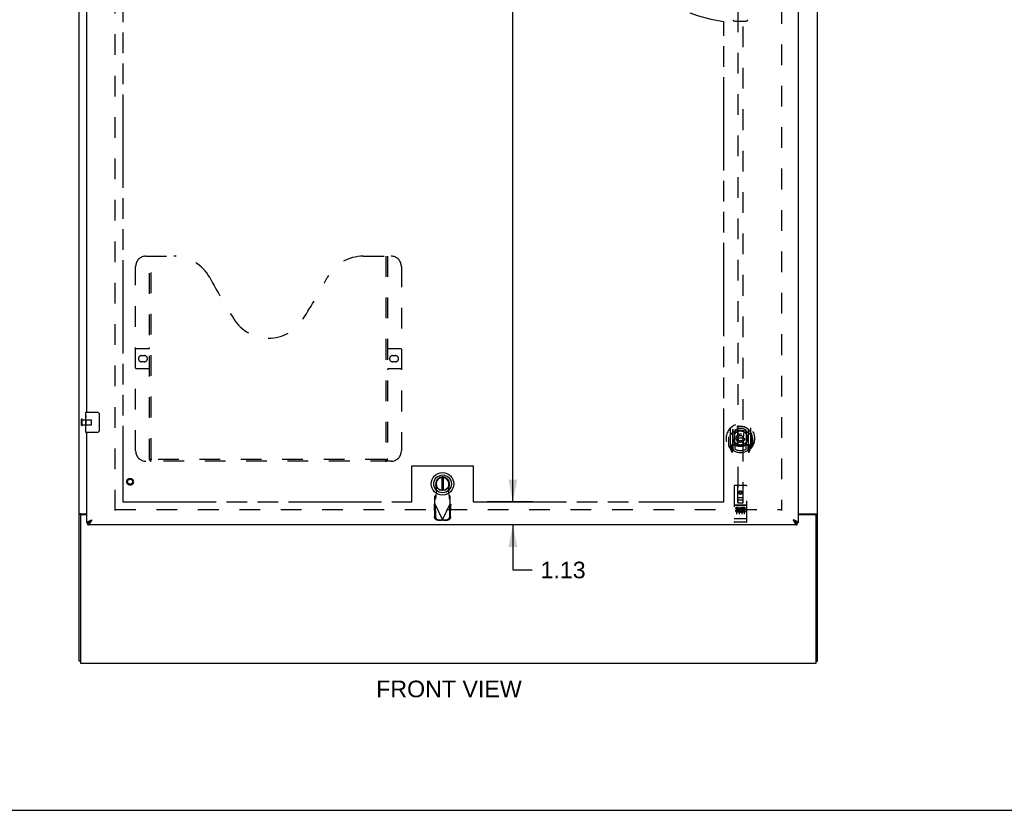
# Model space of a CAD drawing. Header units: inches. Extents: x 0 to 184, y 0 to 119.
# Tile 2 of 11: x 48 to 96, y 0 to 39. Entities that reach past the tile are written whole.
import ezdxf

# ---------------------------------------------------------------- set-up
doc = ezdxf.new("R2010")
doc.units = ezdxf.units.IN
doc.header["$LTSCALE"] = 10.098
doc.header["$MEASUREMENT"] = 0
doc.linetypes.add('HIDDEN', pattern=[0.2, 0.1, -0.1])
doc.linetypes.add('PHANTOM', pattern=[0.8, 0.45, -0.05, 0.1, -0.05, 0.1, -0.05])
doc.layers.get('0').update_dxf_attribs({"linetype": 'CONTINUOUS'})
for name, color, linetype in [('02___PRT_ALL_AXES', 7, 'CONTINUOUS'), ('AVAILABLE_DOOR_SPACE', 7, 'CONTINUOUS'), ('DEFAULT_2', 8, 'HIDDEN'), ('DIMENSIONS', 7, 'CONTINUOUS')]:
    doc.layers.add(name, color=color, linetype=linetype)
doc.styles.get("Standard").update_dxf_attribs({"font": 'arial.ttf'})
doc.dimstyles.new('DIMSTYLE_1', dxfattribs={"dimtxt": 0.81, "dimasz": 1.08, "dimexe": 0.09, "dimexo": 0.07, "dimgap": 0.0375, "dimtad": 0, "dimtih": 1, "dimtoh": 1, "dimzin": 4, "dimdsep": 46, "dimtxsty": 'Standard', "dimblk": '_FILLED', "dimblk1": '_FILLED', "dimblk2": '_FILLED', "dimcen": 0.09, "dimazin": 1, "dimtfac": 1, "dimtdec": 3, "dimtofl": 0, "dimtmove": 0, "dimatfit": 3, "dimldrblk": '_FILLED', "dimfxl": 1, "dimtolj": 1, "dimtzin": 4, "dimarcsym": 0})

# ---------------------------------------------------------------- blocks, each defined once
blk = doc.blocks.new('_FILLED')
at = {"color": 0, "linetype": 'ByBlock'}
blk.add_solid([(0, 0), (-1, 0.2), (-1, -0.2)], dxfattribs=at)
blk = doc.blocks.new('*D11')
at = {"layer": 'DIMENSIONS', "color": 2, "linetype": 'Continuous'}
for p, q in [((51.307, 57.284), (49.147, 57.284)), ((53.057, 57.284), (55.088, 57.284))]:
    blk.add_line(p, q, dxfattribs=at)
at = {"layer": 'DIMENSIONS', "color": 2, "linetype": 'Continuous', "xscale": 1.08, "yscale": 1.08, "zscale": 1.08}
blk.add_blockref('_FILLED', (51.307, 57.284), dxfattribs=at)
at = {"layer": 'DIMENSIONS', "color": 2, "linetype": 'Continuous', "xscale": 1.08, "yscale": 1.08, "zscale": 1.08, "rotation": 180}
blk.add_blockref('_FILLED', (53.057, 57.284), dxfattribs=at)
at = {"layer": 'DIMENSIONS', "color": 2, "linetype": 'Continuous', "insert": (55.493, 57.689), "char_height": 0.81, "width": 2.20115, "attachment_point": 1, "line_spacing_factor": 0.9}
blk.add_mtext('1.75', dxfattribs=at)
blk = doc.blocks.new('*D13')
at = {"layer": 'DIMENSIONS', "color": 2, "linetype": 'Continuous'}
for p, q in [((82.37, 57.284), (80.744, 57.284)), ((85.995, 57.284), (88.155, 57.284))]:
    blk.add_line(p, q, dxfattribs=at)
at = {"layer": 'DIMENSIONS', "color": 2, "linetype": 'Continuous', "xscale": 1.08, "yscale": 1.08, "zscale": 1.08}
blk.add_blockref('_FILLED', (82.37, 57.284), dxfattribs=at)
at = {"layer": 'DIMENSIONS', "color": 2, "linetype": 'Continuous', "xscale": 1.08, "yscale": 1.08, "zscale": 1.08, "rotation": 180}
blk.add_blockref('_FILLED', (85.995, 57.284), dxfattribs=at)
at = {"layer": 'DIMENSIONS', "color": 2, "linetype": 'Continuous', "insert": (80.339, 57.689), "char_height": 0.81, "width": 2.20115, "attachment_point": 3, "line_spacing_factor": 0.9}
blk.add_mtext('3.63', dxfattribs=at)
blk = doc.blocks.new('*D15')
at = {"layer": 'DIMENSIONS', "color": 2, "linetype": 'Continuous'}
for p, q in [((71.01, 75.293), (73.051, 75.293)), ((72.079, 75.293), (72.079, 45.978)), ((72.079, 15.043), (72.079, 44.358)), ((71.01, 15.043), (73.051, 15.043))]:
    blk.add_line(p, q, dxfattribs=at)
at = {"layer": 'DIMENSIONS', "color": 2, "linetype": 'Continuous', "xscale": 1.08, "yscale": 1.08, "zscale": 1.08}
for p, rotation in [((72.079, 75.293), 90), ((72.079, 15.043), 270)]:
    blk.add_blockref('_FILLED', p, dxfattribs=dict(at, rotation=rotation))
at = {"layer": 'DIMENSIONS', "color": 2, "linetype": 'Continuous', "insert": (72.079, 45.573), "char_height": 0.81, "width": 2.83048, "attachment_point": 2, "line_spacing_factor": 0.9}
blk.add_mtext('60.25', dxfattribs=at)
blk = doc.blocks.new('*D16')
at = {"layer": 'DIMENSIONS', "color": 2, "linetype": 'Continuous'}
for p, q in [((72.079, 15.043), (72.079, 17.203)), ((73.051, 15.043), (70.823, 15.043)), ((72.564, 13.918), (71.107, 13.918)), ((72.079, 13.918), (72.079, 11.719)), ((72.079, 11.719), (73.024, 11.719))]:
    blk.add_line(p, q, dxfattribs=at)
at = {"layer": 'DIMENSIONS', "color": 2, "linetype": 'Continuous', "xscale": 1.08, "yscale": 1.08, "zscale": 1.08}
for p, rotation in [((72.079, 15.043), 270), ((72.079, 13.918), 90)]:
    blk.add_blockref('_FILLED', p, dxfattribs=dict(at, rotation=rotation))
at = {"layer": 'DIMENSIONS', "color": 2, "linetype": 'Continuous', "insert": (73.429, 12.124), "char_height": 0.81, "width": 2.20115, "attachment_point": 1, "line_spacing_factor": 0.9}
blk.add_mtext('1.13', dxfattribs=at)

msp = doc.modelspace()

# ---------------------------------------------------------------- linework, layer by layer
at = {"color": 3, "linetype": 'Continuous'}
for p, q in [((50.932, 7.272), (50.932, 79.064)), ((86.932, 7.272), (86.932, 79.064)), ((85.995, 76.314), (85.995, 14.022)), ((51.307, 19.418), (51.307, 44.668)), ((51.307, 14.022), (51.307, 18.418)), ((51.002, 14.461), (51.307, 14.461)), ((51.307, 14.409), (51.044, 14.409)), ((85.995, 14.461), (86.862, 14.461)), ((86.82, 14.409), (85.995, 14.409)), ((50.984, 14.349), (50.984, 7.168)), ((51.474, 14.135), (51.486, 14.139)), ((51.486, 14.139), (51.498, 14.144)), ((51.498, 14.144), (51.51, 14.149)), ((51.527, 14.115), (51.534, 14.127)), ((51.529, 14.156), (51.554, 14.165)), ((51.534, 14.127), (51.541, 14.14)), ((51.541, 14.14), (51.554, 14.165)), ((85.779, 14.153), (85.748, 14.165)), ((85.748, 14.165), (85.758, 14.146)), ((85.758, 14.146), (85.768, 14.127)), ((85.768, 14.127), (85.775, 14.115)), ((85.775, 14.115), (85.781, 14.103)), ((85.798, 14.146), (85.779, 14.153)), ((85.81, 14.142), (85.798, 14.146)), ((86.88, 7.168), (86.88, 14.349)), ((85.953, 13.918), (51.349, 13.918)), ((50.984, 7.168), (86.88, 7.168))]:
    msp.add_line(p, q, dxfattribs=at)
at = {"color": 7, "linetype": 'Continuous'}
for p, q in [((82.903, 38.475), (83.461, 38.475)), ((51.247, 19.258), (51.247, 19.403)), ((51.262, 19.418), (51.802, 19.418)), ((51.902, 19.318), (51.902, 18.518)), ((51.247, 19), (51.247, 19.033)), ((51.247, 18.803), (51.247, 18.834)), ((51.247, 18.433), (51.247, 18.572)), ((51.802, 18.418), (51.262, 18.418)), ((68.611, 16.231), (68.611, 15.606)), ((68.69, 15.606), (68.69, 16.231)), ((51.036, 14.42), (50.932, 14.42)), ((51.036, 14.408), (51.036, 14.42)), ((86.828, 14.42), (86.932, 14.42)), ((86.828, 14.42), (86.828, 14.408)), ((51.307, 14.022), (51.349, 14.022)), ((51.349, 13.918), (51.349, 14.022)), ((51.411, 14.038), (51.414, 14.039)), ((51.516, 14.14), (51.524, 14.146)), ((51.524, 14.146), (51.532, 14.151)), ((51.524, 14.132), (51.531, 14.14)), ((51.531, 14.14), (51.537, 14.147)), ((51.532, 14.151), (51.541, 14.156)), ((51.537, 14.147), (51.554, 14.165)), ((51.541, 14.156), (51.554, 14.165)), ((85.765, 14.154), (85.748, 14.165)), ((85.748, 14.165), (85.758, 14.154)), ((85.758, 14.154), (85.768, 14.143)), ((85.774, 14.148), (85.765, 14.154)), ((85.768, 14.143), (85.775, 14.136)), ((85.775, 14.136), (85.781, 14.129)), ((85.781, 14.129), (85.788, 14.122)), ((85.888, 14.039), (85.891, 14.038)), ((85.995, 14.022), (85.953, 14.022)), ((85.953, 13.918), (85.953, 14.022)), ((50.984, 7.272), (50.932, 7.272)), ((86.88, 7.272), (86.932, 7.272)), ((0, 0), (183.6, 0))]:
    msp.add_line(p, q, dxfattribs=at)
for points in [[(51.896, 19.354), (51.898, 19.349), (51.899, 19.343), (51.9, 19.337), (51.901, 19.331), (51.902, 19.325), (51.902, 19.318)], [(51.902, 18.518), (51.902, 18.512), (51.901, 18.506), (51.9, 18.5), (51.899, 18.494), (51.898, 18.488), (51.896, 18.482)], [(51.057, 14.438), (51.052, 14.435), (51.05, 14.434), (51.047, 14.433), (51.045, 14.431), (51.043, 14.43), (51.041, 14.429), (51.04, 14.427), (51.038, 14.426), (51.037, 14.424), (51.037, 14.423), (51.036, 14.421), (51.036, 14.42)], [(51.077, 14.461), (51.077, 14.459), (51.076, 14.457), (51.076, 14.455), (51.075, 14.453), (51.075, 14.452), (51.074, 14.45), (51.072, 14.448), (51.071, 14.447), (51.069, 14.445), (51.067, 14.444), (51.066, 14.442), (51.064, 14.441), (51.061, 14.44), (51.059, 14.439), (51.057, 14.438)], [(86.788, 14.461), (86.788, 14.459), (86.788, 14.457), (86.789, 14.455), (86.789, 14.453), (86.79, 14.452), (86.791, 14.45), (86.792, 14.448), (86.794, 14.447), (86.795, 14.445), (86.797, 14.444), (86.799, 14.442), (86.801, 14.441), (86.803, 14.44), (86.805, 14.439), (86.808, 14.438), (86.812, 14.435)], [(86.812, 14.435), (86.815, 14.434), (86.817, 14.433), (86.819, 14.431), (86.822, 14.43), (86.823, 14.429), (86.825, 14.427), (86.826, 14.426), (86.827, 14.424), (86.828, 14.423), (86.828, 14.421), (86.828, 14.42)], [(51.349, 14.022), (51.353, 14.022), (51.356, 14.022), (51.359, 14.023), (51.362, 14.023), (51.366, 14.023), (51.369, 14.024), (51.372, 14.024), (51.376, 14.025), (51.379, 14.026), (51.382, 14.027), (51.386, 14.028), (51.389, 14.029), (51.392, 14.03), (51.395, 14.031), (51.399, 14.032), (51.402, 14.034), (51.405, 14.035), (51.409, 14.037), (51.411, 14.038)], [(51.414, 14.039), (51.414, 14.041), (51.415, 14.044), (51.417, 14.047), (51.418, 14.05), (51.419, 14.052), (51.421, 14.055), (51.422, 14.058), (51.424, 14.061), (51.426, 14.063), (51.428, 14.066), (51.43, 14.069), (51.432, 14.072), (51.434, 14.074), (51.437, 14.077), (51.439, 14.08), (51.442, 14.082), (51.444, 14.085), (51.447, 14.088), (51.45, 14.091), (51.453, 14.093), (51.456, 14.096), (51.459, 14.099), (51.463, 14.102), (51.466, 14.104), (51.469, 14.107), (51.473, 14.11), (51.476, 14.113), (51.48, 14.115), (51.484, 14.118), (51.488, 14.121), (51.491, 14.124), (51.495, 14.126), (51.499, 14.129), (51.503, 14.132), (51.507, 14.135), (51.511, 14.137), (51.516, 14.14)], [(51.414, 14.039), (51.415, 14.04), (51.419, 14.042), (51.422, 14.044), (51.425, 14.046), (51.428, 14.048), (51.432, 14.05), (51.435, 14.052), (51.438, 14.054), (51.442, 14.057), (51.445, 14.059), (51.448, 14.061), (51.452, 14.064), (51.455, 14.067), (51.458, 14.069), (51.461, 14.072), (51.465, 14.075), (51.468, 14.077), (51.471, 14.08), (51.475, 14.083), (51.478, 14.086), (51.481, 14.089), (51.485, 14.092), (51.488, 14.096), (51.491, 14.099), (51.494, 14.102), (51.498, 14.105), (51.501, 14.109), (51.504, 14.112), (51.508, 14.115), (51.511, 14.119), (51.514, 14.122), (51.518, 14.126), (51.524, 14.132)], [(85.888, 14.039), (85.888, 14.041), (85.887, 14.044), (85.886, 14.047), (85.884, 14.05), (85.883, 14.052), (85.882, 14.055), (85.88, 14.058), (85.878, 14.061), (85.876, 14.063), (85.874, 14.066), (85.872, 14.069), (85.87, 14.072), (85.868, 14.074), (85.866, 14.077), (85.863, 14.08), (85.86, 14.082), (85.858, 14.085), (85.855, 14.088), (85.852, 14.091), (85.849, 14.093), (85.846, 14.096), (85.843, 14.099), (85.84, 14.102), (85.836, 14.104), (85.833, 14.107), (85.829, 14.11), (85.826, 14.113), (85.822, 14.115), (85.818, 14.118), (85.815, 14.121), (85.811, 14.124), (85.807, 14.126), (85.803, 14.129), (85.799, 14.132), (85.795, 14.135), (85.791, 14.137), (85.787, 14.14), (85.782, 14.143), (85.774, 14.148)], [(85.788, 14.122), (85.791, 14.119), (85.794, 14.115), (85.798, 14.112), (85.801, 14.109), (85.804, 14.105), (85.808, 14.102), (85.811, 14.099), (85.814, 14.096), (85.818, 14.092), (85.821, 14.089), (85.824, 14.086), (85.827, 14.083), (85.831, 14.08), (85.834, 14.077), (85.837, 14.075), (85.841, 14.072), (85.844, 14.069), (85.847, 14.067), (85.851, 14.064), (85.854, 14.061), (85.857, 14.059), (85.86, 14.057), (85.864, 14.054), (85.867, 14.052), (85.87, 14.05), (85.874, 14.048), (85.877, 14.046), (85.88, 14.044), (85.884, 14.042), (85.887, 14.04), (85.888, 14.039)], [(85.891, 14.038), (85.893, 14.037), (85.897, 14.035), (85.9, 14.034), (85.903, 14.032), (85.907, 14.031), (85.91, 14.03), (85.913, 14.029), (85.917, 14.028), (85.92, 14.027), (85.923, 14.026), (85.926, 14.025), (85.93, 14.024), (85.933, 14.024), (85.936, 14.023), (85.94, 14.023), (85.943, 14.023), (85.946, 14.022), (85.949, 14.022), (85.953, 14.022)]]:
    msp.add_lwpolyline(points, dxfattribs=at)
at = {"color": 3, "linetype": 'Continuous'}
for points in [[(50.968, 14.446), (50.964, 14.445), (50.96, 14.443), (50.956, 14.442), (50.953, 14.441), (50.95, 14.439), (50.947, 14.438), (50.944, 14.436), (50.941, 14.435), (50.939, 14.433), (50.937, 14.431), (50.936, 14.43), (50.935, 14.428), (50.934, 14.426), (50.933, 14.424), (50.932, 14.422), (50.932, 14.42)], [(51.002, 14.461), (51, 14.459), (50.998, 14.458), (50.995, 14.456), (50.992, 14.455), (50.988, 14.453), (50.984, 14.452), (50.98, 14.45), (50.976, 14.449), (50.968, 14.446)], [(86.862, 14.461), (86.865, 14.459), (86.867, 14.458), (86.87, 14.456), (86.873, 14.455), (86.877, 14.453), (86.88, 14.452), (86.885, 14.45), (86.889, 14.449), (86.893, 14.447), (86.897, 14.446), (86.901, 14.445), (86.905, 14.443), (86.908, 14.442), (86.912, 14.441), (86.915, 14.439), (86.918, 14.438), (86.921, 14.436), (86.923, 14.435), (86.925, 14.433), (86.927, 14.431), (86.929, 14.429), (86.93, 14.428), (86.931, 14.426), (86.932, 14.424), (86.932, 14.422), (86.932, 14.42)], [(51.307, 14.022), (51.307, 14.025), (51.308, 14.027), (51.308, 14.029), (51.309, 14.031), (51.309, 14.034), (51.31, 14.036), (51.311, 14.038), (51.312, 14.041), (51.314, 14.043), (51.315, 14.045), (51.317, 14.047), (51.319, 14.05), (51.321, 14.052), (51.323, 14.054), (51.325, 14.057), (51.327, 14.059), (51.33, 14.061), (51.332, 14.064), (51.335, 14.066), (51.338, 14.068), (51.341, 14.07), (51.345, 14.073), (51.348, 14.075), (51.351, 14.077), (51.355, 14.08), (51.359, 14.082), (51.363, 14.084), (51.367, 14.087), (51.371, 14.089), (51.375, 14.091), (51.379, 14.093), (51.384, 14.096), (51.389, 14.098), (51.393, 14.1), (51.398, 14.103), (51.403, 14.105), (51.408, 14.107)], [(51.349, 13.918), (51.353, 13.918), (51.356, 13.919), (51.359, 13.919), (51.362, 13.919), (51.366, 13.92), (51.369, 13.921), (51.372, 13.922), (51.376, 13.923), (51.379, 13.925), (51.382, 13.926), (51.386, 13.928), (51.389, 13.93), (51.392, 13.931), (51.395, 13.934), (51.399, 13.936), (51.402, 13.938), (51.405, 13.941), (51.409, 13.943), (51.412, 13.946), (51.415, 13.949), (51.419, 13.952), (51.422, 13.956), (51.425, 13.959), (51.428, 13.962), (51.432, 13.966), (51.435, 13.97), (51.438, 13.974), (51.442, 13.978), (51.445, 13.982), (51.448, 13.986), (51.452, 13.99), (51.455, 13.995), (51.458, 13.999), (51.461, 14.004), (51.465, 14.009), (51.468, 14.014), (51.471, 14.019)], [(51.408, 14.107), (51.413, 14.11), (51.418, 14.112), (51.423, 14.114), (51.429, 14.116), (51.434, 14.119), (51.44, 14.121), (51.445, 14.123), (51.451, 14.126), (51.457, 14.128), (51.462, 14.13), (51.468, 14.133), (51.474, 14.135)], [(51.471, 14.019), (51.475, 14.024), (51.478, 14.029), (51.481, 14.034), (51.485, 14.04), (51.488, 14.045), (51.491, 14.051), (51.494, 14.056), (51.498, 14.062), (51.501, 14.067), (51.504, 14.073), (51.508, 14.079), (51.511, 14.085), (51.514, 14.091), (51.518, 14.097), (51.521, 14.103), (51.527, 14.115)], [(51.51, 14.149), (51.523, 14.153), (51.529, 14.156)], [(85.781, 14.103), (85.785, 14.097), (85.788, 14.091), (85.791, 14.085), (85.794, 14.079), (85.798, 14.073), (85.801, 14.068), (85.804, 14.062), (85.808, 14.056), (85.811, 14.051), (85.814, 14.045), (85.818, 14.04), (85.821, 14.034), (85.824, 14.029), (85.827, 14.024)], [(85.894, 14.107), (85.889, 14.11), (85.884, 14.112), (85.879, 14.114), (85.873, 14.116), (85.868, 14.119), (85.862, 14.121), (85.857, 14.123), (85.851, 14.126), (85.846, 14.128), (85.84, 14.13), (85.834, 14.133), (85.828, 14.135), (85.822, 14.137), (85.81, 14.142)], [(85.827, 14.024), (85.831, 14.019), (85.834, 14.014), (85.837, 14.009), (85.841, 14.004), (85.844, 13.999), (85.847, 13.995), (85.851, 13.99), (85.854, 13.986), (85.857, 13.982), (85.86, 13.978), (85.864, 13.974), (85.867, 13.97), (85.87, 13.966), (85.874, 13.962), (85.877, 13.959), (85.88, 13.956), (85.884, 13.952), (85.887, 13.949), (85.89, 13.946), (85.893, 13.943), (85.897, 13.941), (85.9, 13.938), (85.903, 13.936), (85.907, 13.934), (85.91, 13.931), (85.913, 13.93), (85.917, 13.928), (85.92, 13.926), (85.923, 13.925), (85.926, 13.923), (85.93, 13.922), (85.933, 13.921), (85.936, 13.92), (85.94, 13.919), (85.943, 13.919), (85.946, 13.919), (85.949, 13.918), (85.953, 13.918)], [(85.995, 14.022), (85.995, 14.025), (85.994, 14.027), (85.994, 14.029), (85.994, 14.031), (85.993, 14.034), (85.992, 14.036), (85.991, 14.038), (85.99, 14.041), (85.988, 14.043), (85.987, 14.045), (85.985, 14.047), (85.983, 14.05), (85.982, 14.052), (85.979, 14.054), (85.977, 14.057), (85.975, 14.059), (85.972, 14.061), (85.97, 14.064), (85.967, 14.066), (85.964, 14.068), (85.961, 14.07), (85.957, 14.073), (85.954, 14.075), (85.951, 14.077), (85.947, 14.08), (85.943, 14.082), (85.939, 14.084), (85.935, 14.087), (85.931, 14.089), (85.927, 14.091), (85.923, 14.093), (85.918, 14.096), (85.914, 14.098), (85.909, 14.1), (85.904, 14.103), (85.899, 14.105), (85.894, 14.107)]]:
    msp.add_lwpolyline(points, dxfattribs=at)
at = {"color": 7, "linetype": 'Continuous'}
for radius in [0.551, 0.433, 0.329, 0.317]:
    msp.add_circle((68.651, 15.919), radius, dxfattribs=at)
for centre, radius, start, end in [((82.903, 38.554), 0.0787, 181, 270), ((83.461, 38.554), 0.0787, 270, 359), ((51.262, 19.403), 0.015, 90, 180), ((51.802, 19.318), 0.1, 21.1999, 90), ((51.262, 18.433), 0.015, 180, 270), ((51.802, 18.518), 0.1, 270, 338.7946), ((68.651, 15.919), 0.315, 280.0787, 259.9213)]:
    msp.add_arc(centre, radius, start, end, dxfattribs=at)
at = {"color": 3, "linetype": 'Continuous'}
for centre, start, end in [((51.044, 14.349), 90, 180), ((86.82, 14.349), 0, 90)]:
    msp.add_arc(centre, 0.06, start, end, dxfattribs=at)
at = {"layer": '02___PRT_ALL_AXES', "color": 7, "linetype": 'Continuous'}
for p, q in [((51.247, 19.258), (51.247, 19.403)), ((51.247, 19), (51.247, 19.257)), ((51.253, 19.201), (51.247, 19.201)), ((51.247, 19.033), (51.254, 19.033)), ((51.247, 18.433), (51.247, 18.997)), ((51.249, 18.971), (51.247, 18.971)), ((51.247, 18.839), (51.253, 18.839)), ((51.247, 18.803), (51.254, 18.803)), ((51.247, 18.74), (51.254, 18.74)), ((51.254, 19.033), (51.254, 19.17)), ((51.254, 18.572), (51.254, 18.803)), ((51.247, 18.572), (51.254, 18.572))]:
    msp.add_line(p, q, dxfattribs=at)
at = {"layer": '02___PRT_ALL_AXES', "color": 8, "linetype": 'HIDDEN'}
for p, q in [((51.079, 19.042), (51.526, 19.042)), ((51.079, 18.794), (51.079, 19.042)), ((51.079, 18.794), (51.526, 18.794)), ((83.465, 14.879), (82.9, 14.879)), ((83.038, 14.757), (82.945, 14.757)), ((82.945, 14.757), (82.945, 14.714)), ((83.038, 14.714), (82.945, 14.714)), ((83.042, 14.671), (82.996, 14.671)), ((83.038, 14.63), (83.009, 14.63)), ((83.102, 14.586), (83.009, 14.586)), ((83.102, 14.543), (83.009, 14.543)), ((83.102, 14.586), (83.102, 14.543)), ((83.234, 14.592), (83.251, 14.552)), ((83.258, 14.721), (83.245, 14.703)), ((83.255, 14.746), (83.258, 14.744)), ((83.414, 14.757), (83.258, 14.757)), ((83.258, 14.757), (83.258, 14.744)), ((83.258, 14.721), (83.258, 14.543)), ((83.414, 14.543), (83.258, 14.543)), ((83.414, 14.714), (83.301, 14.714)), ((83.301, 14.714), (83.301, 14.671)), ((83.393, 14.671), (83.301, 14.671)), ((83.393, 14.628), (83.301, 14.628)), ((83.301, 14.628), (83.301, 14.586)), ((83.414, 14.586), (83.301, 14.586)), ((83.393, 14.671), (83.393, 14.628)), ((83.414, 14.757), (83.414, 14.714)), ((83.414, 14.586), (83.414, 14.543)), ((83.465, 14.051), (82.9, 14.051))]:
    msp.add_line(p, q, dxfattribs=at)
at = {"layer": '02___PRT_ALL_AXES', "color": 7, "linetype": 'Continuous'}
for points in [[(51.247, 19.258), (51.247, 19.254), (51.248, 19.249), (51.248, 19.244), (51.249, 19.238), (51.25, 19.231), (51.251, 19.223), (51.252, 19.215), (51.253, 19.206)], [(51.247, 19), (51.247, 18.992), (51.248, 18.983), (51.249, 18.973)], [(51.249, 18.973), (51.25, 18.962), (51.251, 18.951), (51.252, 18.939), (51.252, 18.927), (51.253, 18.914), (51.254, 18.902), (51.254, 18.889), (51.254, 18.876), (51.254, 18.863), (51.254, 18.851), (51.253, 18.838), (51.252, 18.826), (51.252, 18.814)], [(51.253, 19.206), (51.253, 19.197), (51.254, 19.188), (51.254, 19.179), (51.254, 19.17)]]:
    msp.add_lwpolyline(points, dxfattribs=at)
at = {"layer": '02___PRT_ALL_AXES', "color": 8, "linetype": 'HIDDEN'}
for centre, radius in [((53.411, 16.022), 0.124), ((83.182, 15.496), 0.085)]:
    msp.add_circle(centre, radius, dxfattribs=at)
for centre, radius, start, end in [((83.009, 14.608), 0.0644, 102.2995, 270.0775), ((83.009, 14.608), 0.0219, 89.9011, 270), ((83.038, 14.693), 0.0635, 270, 90), ((83.038, 14.692), 0.0219, 280.307, 90), ((83.208, 14.65), 0.107, 64.2636, 293.4027), ((83.208, 14.65), 0.0639, 54.8895, 293.4026)]:
    msp.add_arc(centre, radius, start, end, dxfattribs=at)
at = {"layer": '02___PRT_ALL_AXES', "color": 7, "linetype": 'Continuous'}
msp.add_ellipse((51.51, 18.834), major_axis=(0.263, 0), ratio=0.432808, start_param=-3.141593, end_param=-2.961605, dxfattribs=at)
at = {"layer": 'AVAILABLE_DOOR_SPACE', "color": 4, "linetype": 'PHANTOM'}
for p, q in [((53.057, 75.293), (53.057, 15.043)), ((82.37, 15.043), (82.37, 38.467)), ((67.151, 16.793), (70.151, 16.793)), ((67.151, 15.043), (67.151, 16.793)), ((70.151, 16.793), (70.151, 15.043)), ((53.057, 15.043), (67.151, 15.043)), ((70.151, 15.043), (82.37, 15.043))]:
    msp.add_line(p, q, dxfattribs=at)
msp.add_arc((83.182, 45.168), 6.75, 180, 263.0865, dxfattribs=at)
at = {"layer": 'DEFAULT_2', "color": 8, "linetype": 'HIDDEN'}
for p, q in [((52.682, 14.616), (52.682, 75.72)), ((85.182, 75.72), (85.182, 14.616)), ((83.057, 42.998), (83.057, 14.996)), ((83.307, 14.996), (83.307, 42.998)), ((54.181, 27.022), (55.536, 27.022)), ((54.356, 17.112), (54.356, 27.022)), ((54.436, 17.142), (54.436, 27.022)), ((64.786, 27.022), (66.141, 27.022)), ((65.886, 27.022), (65.886, 17.142)), ((65.966, 27.022), (65.966, 17.112)), ((53.681, 17.522), (53.681, 26.522)), ((66.641, 26.522), (66.641, 17.522)), ((53.681, 22.522), (54.316, 22.522)), ((53.968, 22.172), (54.105, 22.172)), ((66.006, 22.522), (66.641, 22.522)), ((66.218, 22.172), (66.355, 22.172)), ((54.105, 21.872), (53.968, 21.872)), ((66.355, 21.872), (66.218, 21.872)), ((54.316, 21.522), (53.681, 21.522)), ((66.641, 21.522), (66.006, 21.522)), ((51.036, 18.776), (51.036, 19.06)), ((51.079, 18.776), (51.079, 19.06)), ((51.536, 18.804), (51.536, 19.032)), ((82.682, 18.623), (82.682, 17.656)), ((82.8, 18.57), (82.8, 17.553)), ((82.807, 18.57), (82.807, 17.567)), ((82.9, 17.822), (82.9, 18.453)), ((82.907, 18.53), (82.907, 18.427)), ((83.02, 18.479), (83.05, 18.14)), ((83.345, 18.479), (83.315, 18.14)), ((83.457, 18.427), (83.457, 18.53)), ((83.465, 18.453), (83.465, 17.822)), ((83.557, 18.57), (83.557, 17.567)), ((83.565, 18.57), (83.565, 17.553)), ((83.682, 17.656), (83.682, 18.623)), ((82.6, 18.14), (82.615, 18.14)), ((82.6, 18.14), (82.6, 17.752)), ((82.607, 18.211), (82.607, 18.214)), ((82.607, 17.754), (82.607, 18.211)), ((82.8, 17.811), (82.74, 17.811)), ((82.74, 17.811), (82.74, 17.661)), ((82.81, 17.799), (82.81, 17.591)), ((82.9, 17.812), (82.827, 17.812)), ((82.896, 17.819), (82.83, 17.819)), ((82.907, 17.866), (82.907, 17.613)), ((83.019, 17.796), (83.05, 18.14)), ((83.315, 18.14), (83.05, 18.14)), ((83.345, 17.796), (83.315, 18.14)), ((83.457, 17.613), (83.457, 17.866)), ((83.537, 17.812), (83.465, 17.812)), ((83.535, 17.819), (83.469, 17.819)), ((83.555, 17.591), (83.555, 17.799)), ((83.625, 17.811), (83.565, 17.811)), ((83.625, 17.661), (83.625, 17.811)), ((83.765, 18.14), (83.75, 18.14)), ((83.757, 18.211), (83.757, 18.214)), ((83.757, 17.754), (83.757, 18.211)), ((83.765, 18.14), (83.765, 17.752)), ((82.687, 17.645), (82.757, 17.47)), ((82.74, 17.661), (82.8, 17.661)), ((82.778, 17.739), (82.748, 17.693)), ((82.752, 17.686), (82.807, 17.686)), ((82.778, 17.575), (82.783, 17.572)), ((82.786, 17.473), (82.8, 17.553)), ((82.877, 17.517), (82.807, 17.626)), ((83.557, 17.626), (83.487, 17.517)), ((83.557, 17.686), (83.612, 17.686)), ((83.565, 17.661), (83.625, 17.661)), ((83.565, 17.553), (83.579, 17.473)), ((83.586, 17.575), (83.586, 17.575)), ((83.586, 17.575), (83.586, 17.575)), ((83.586, 17.575), (83.586, 17.575)), ((83.617, 17.693), (83.587, 17.739)), ((83.608, 17.47), (83.678, 17.645)), ((66.141, 17.022), (54.181, 17.022)), ((65.882, 17.102), (54.44, 17.102)), ((68.375, 15.564), (68.321, 15.859)), ((68.98, 15.859), (68.926, 15.564)), ((68.337, 15.368), (68.375, 15.564)), ((68.926, 15.564), (68.964, 15.368)), ((82.87, 15.806), (82.87, 14.081)), ((83.465, 15.836), (82.9, 15.836)), ((83.056, 14.996), (83.052, 15.806)), ((83.182, 15.568), (83.12, 15.532)), ((83.12, 15.532), (83.13, 15.526)), ((83.12, 15.532), (83.12, 15.46)), ((83.12, 15.46), (83.13, 15.466)), ((83.12, 15.46), (83.182, 15.424)), ((83.182, 15.557), (83.13, 15.526)), ((83.13, 15.526), (83.13, 15.466)), ((83.13, 15.466), (83.182, 15.435)), ((83.245, 15.532), (83.182, 15.568)), ((83.182, 15.568), (83.182, 15.557)), ((83.235, 15.526), (83.182, 15.557)), ((83.182, 15.435), (83.235, 15.466)), ((83.182, 15.424), (83.245, 15.46)), ((83.182, 15.424), (83.182, 15.435)), ((83.245, 15.532), (83.235, 15.526)), ((83.235, 15.466), (83.235, 15.526)), ((83.245, 15.46), (83.235, 15.466)), ((83.245, 15.46), (83.245, 15.532)), ((83.309, 14.996), (83.312, 15.806)), ((83.495, 14.081), (83.495, 15.806)), ((68.248, 14.9), (68.29, 14.92)), ((68.248, 14.9), (68.258, 14.31)), ((68.267, 14.932), (68.276, 14.948)), ((68.323, 15.364), (68.276, 15.322)), ((68.276, 14.948), (68.276, 15.322)), ((68.276, 15.167), (68.323, 15.209)), ((68.276, 14.948), (68.65, 14.161)), ((68.29, 14.92), (68.3, 14.33)), ((68.323, 15.209), (68.323, 15.364)), ((68.65, 14.161), (69.025, 14.948)), ((68.964, 15.368), (68.966, 15.336)), ((69.025, 15.322), (68.978, 15.364)), ((68.978, 15.364), (68.978, 15.209)), ((68.978, 15.209), (69.025, 15.167)), ((69.001, 14.33), (69.011, 14.92)), ((69.011, 14.92), (69.053, 14.9)), ((69.025, 14.948), (69.025, 15.322)), ((69.043, 14.31), (69.053, 14.9)), ((83.055, 15.246), (83.31, 15.246)), ((83.056, 14.996), (83.057, 14.996)), ((83.057, 14.996), (83.307, 14.996)), ((83.267, 15.121), (83.097, 15.121)), ((83.307, 14.996), (83.309, 14.996)), ((52.682, 14.668), (85.182, 14.668)), ((82.9, 14.879), (83.465, 14.879)), ((82.971, 14.863), (83.143, 14.863)), ((82.995, 14.748), (82.995, 14.442)), ((83.12, 14.748), (83.12, 14.442)), ((83.221, 14.863), (83.393, 14.863)), ((83.245, 14.748), (83.245, 14.442)), ((83.37, 14.748), (83.37, 14.442)), ((68.413, 14.151), (68.606, 14.148)), ((68.455, 14.171), (68.647, 14.167)), ((68.647, 14.167), (68.606, 14.148)), ((68.621, 14.152), (68.606, 14.148)), ((68.635, 14.156), (68.621, 14.152)), ((68.65, 14.161), (68.635, 14.156)), ((68.666, 14.156), (68.65, 14.161)), ((68.654, 14.167), (68.846, 14.171)), ((68.695, 14.148), (68.654, 14.167)), ((68.68, 14.152), (68.666, 14.156)), ((68.695, 14.148), (68.68, 14.152)), ((68.695, 14.148), (68.888, 14.151)), ((82.888, 14.209), (82.887, 14.209)), ((82.889, 14.209), (82.888, 14.209)), ((82.888, 14.209), (82.888, 14.209)), ((82.89, 14.209), (82.889, 14.209)), ((82.891, 14.209), (82.89, 14.209)), ((82.892, 14.209), (82.891, 14.209)), ((82.891, 14.209), (82.891, 14.209)), ((82.893, 14.209), (82.892, 14.209)), ((82.894, 14.209), (82.893, 14.209)), ((82.895, 14.209), (82.894, 14.209)), ((82.896, 14.209), (82.895, 14.209)), ((82.897, 14.209), (82.896, 14.209)), ((82.896, 14.209), (82.896, 14.209)), ((82.898, 14.209), (82.897, 14.209)), ((82.899, 14.209), (82.898, 14.209)), ((82.9, 14.209), (82.899, 14.209)), ((83.465, 14.209), (82.9, 14.209)), ((83.15, 14.051), (82.965, 14.051)), ((83.4, 14.051), (83.215, 14.051)), ((83.465, 14.209), (83.466, 14.209)), ((83.466, 14.209), (83.467, 14.209)), ((83.467, 14.209), (83.468, 14.209)), ((83.468, 14.209), (83.469, 14.209)), ((83.469, 14.209), (83.47, 14.209)), ((83.469, 14.209), (83.469, 14.209)), ((83.47, 14.209), (83.471, 14.209)), ((83.471, 14.209), (83.472, 14.209)), ((83.472, 14.209), (83.473, 14.209)), ((83.473, 14.209), (83.474, 14.209)), ((83.474, 14.209), (83.475, 14.209)), ((83.474, 14.209), (83.474, 14.209)), ((83.475, 14.209), (83.476, 14.209)), ((83.476, 14.209), (83.477, 14.209)), ((83.477, 14.209), (83.478, 14.209)), ((83.477, 14.209), (83.477, 14.209)), ((83.478, 14.209), (83.479, 14.21))]:
    msp.add_line(p, q, dxfattribs=at)
for points in [[(82.728, 18.355), (82.726, 18.353), (82.725, 18.352), (82.723, 18.351), (82.722, 18.349), (82.72, 18.348), (82.719, 18.346), (82.717, 18.344), (82.715, 18.343), (82.713, 18.341), (82.712, 18.339), (82.71, 18.337), (82.708, 18.335), (82.706, 18.333), (82.704, 18.331), (82.702, 18.329), (82.7, 18.326), (82.698, 18.324), (82.696, 18.321), (82.694, 18.319), (82.692, 18.316), (82.689, 18.313), (82.687, 18.31), (82.685, 18.307), (82.683, 18.304), (82.68, 18.3), (82.678, 18.297), (82.675, 18.293), (82.673, 18.29), (82.67, 18.286), (82.667, 18.282), (82.665, 18.277), (82.662, 18.273), (82.659, 18.268), (82.656, 18.263), (82.653, 18.258), (82.65, 18.253)], [(82.994, 18.497), (83, 18.498), (83.005, 18.499), (83.011, 18.501), (83.016, 18.502), (83.021, 18.503), (83.027, 18.505), (83.032, 18.506), (83.038, 18.507), (83.043, 18.508), (83.049, 18.509), (83.054, 18.51), (83.06, 18.511), (83.065, 18.512), (83.071, 18.513), (83.076, 18.514), (83.082, 18.515), (83.087, 18.516), (83.093, 18.516), (83.099, 18.517), (83.104, 18.518), (83.11, 18.518), (83.115, 18.519), (83.121, 18.52), (83.126, 18.52), (83.132, 18.52), (83.138, 18.521), (83.143, 18.521), (83.149, 18.521), (83.154, 18.522), (83.16, 18.522), (83.166, 18.522), (83.171, 18.522), (83.177, 18.522), (83.182, 18.522), (83.188, 18.522), (83.193, 18.522), (83.199, 18.522), (83.205, 18.522), (83.21, 18.522), (83.216, 18.521), (83.221, 18.521), (83.227, 18.521), (83.233, 18.52), (83.238, 18.52), (83.244, 18.52), (83.249, 18.519), (83.255, 18.518), (83.26, 18.518), (83.266, 18.517), (83.272, 18.516), (83.277, 18.516), (83.283, 18.515), (83.288, 18.514), (83.294, 18.513), (83.299, 18.512), (83.305, 18.511), (83.31, 18.51), (83.316, 18.509), (83.321, 18.508), (83.327, 18.507), (83.332, 18.506), (83.338, 18.505), (83.343, 18.503), (83.349, 18.502), (83.354, 18.501), (83.359, 18.499), (83.365, 18.498), (83.37, 18.497)], [(83.715, 18.253), (83.712, 18.258), (83.709, 18.263), (83.706, 18.268), (83.703, 18.273), (83.7, 18.277), (83.697, 18.282), (83.695, 18.286), (83.692, 18.289), (83.689, 18.293), (83.687, 18.297), (83.685, 18.3), (83.682, 18.304), (83.68, 18.307), (83.677, 18.31), (83.675, 18.313), (83.673, 18.316), (83.671, 18.318), (83.669, 18.321), (83.667, 18.324), (83.665, 18.326), (83.663, 18.329), (83.661, 18.331), (83.659, 18.333), (83.657, 18.335), (83.655, 18.337), (83.653, 18.339), (83.651, 18.341), (83.65, 18.343), (83.648, 18.344), (83.646, 18.346), (83.644, 18.348), (83.643, 18.349), (83.641, 18.351), (83.64, 18.352), (83.638, 18.353), (83.637, 18.355)], [(54.346, 17.142), (54.362, 17.131), (54.378, 17.122), (54.394, 17.114), (54.41, 17.107), (54.425, 17.104), (54.44, 17.102)], [(65.882, 17.102), (65.898, 17.104), (65.913, 17.107), (65.928, 17.114), (65.944, 17.122), (65.96, 17.131), (65.976, 17.142)], [(68.248, 14.9), (68.253, 14.908), (68.257, 14.916), (68.262, 14.924), (68.267, 14.932)], [(68.323, 15.209), (68.324, 15.212), (68.325, 15.217), (68.326, 15.224), (68.327, 15.232), (68.328, 15.241), (68.329, 15.252), (68.33, 15.264), (68.331, 15.277), (68.332, 15.29), (68.333, 15.305), (68.334, 15.32), (68.335, 15.336), (68.337, 15.368)], [(68.337, 15.368), (68.335, 15.367), (68.332, 15.366), (68.33, 15.365), (68.327, 15.364), (68.325, 15.364), (68.323, 15.364)], [(68.978, 15.364), (68.976, 15.364), (68.974, 15.364), (68.971, 15.365), (68.969, 15.366), (68.966, 15.367), (68.964, 15.368)], [(68.966, 15.336), (68.967, 15.32), (68.968, 15.305), (68.969, 15.29), (68.97, 15.277), (68.971, 15.264), (68.972, 15.252), (68.973, 15.241), (68.974, 15.232), (68.975, 15.224), (68.976, 15.217), (68.977, 15.212), (68.978, 15.209)], [(69.025, 14.948), (69.034, 14.932), (69.039, 14.924), (69.044, 14.916), (69.048, 14.908), (69.053, 14.9)], [(82.965, 14.862), (82.965, 14.862), (82.965, 14.862), (82.965, 14.862), (82.965, 14.862), (82.965, 14.862), (82.965, 14.862), (82.965, 14.862), (82.966, 14.862), (82.966, 14.862), (82.966, 14.862), (82.966, 14.862), (82.966, 14.862), (82.966, 14.862), (82.966, 14.862), (82.966, 14.862), (82.966, 14.862), (82.967, 14.862), (82.967, 14.862), (82.967, 14.862), (82.967, 14.862), (82.967, 14.862), (82.967, 14.862), (82.967, 14.862), (82.967, 14.862), (82.968, 14.862), (82.968, 14.862), (82.968, 14.862), (82.968, 14.862), (82.968, 14.863), (82.968, 14.863), (82.969, 14.863), (82.969, 14.863), (82.969, 14.863), (82.969, 14.863), (82.969, 14.863), (82.969, 14.863), (82.97, 14.863), (82.97, 14.863), (82.97, 14.863), (82.97, 14.863), (82.97, 14.863), (82.971, 14.863), (82.971, 14.863), (82.971, 14.863), (82.971, 14.863)], [(83.143, 14.863), (83.143, 14.863), (83.144, 14.863), (83.144, 14.863), (83.144, 14.863), (83.144, 14.863), (83.144, 14.863), (83.145, 14.863), (83.145, 14.863), (83.145, 14.863), (83.145, 14.863), (83.145, 14.863), (83.146, 14.863), (83.146, 14.863), (83.146, 14.863), (83.146, 14.863), (83.146, 14.863), (83.146, 14.863), (83.147, 14.862), (83.147, 14.862), (83.147, 14.862), (83.147, 14.862), (83.147, 14.862), (83.147, 14.862), (83.147, 14.862), (83.148, 14.862), (83.148, 14.862), (83.148, 14.862), (83.148, 14.862), (83.148, 14.862), (83.148, 14.862), (83.148, 14.862), (83.148, 14.862), (83.149, 14.862), (83.149, 14.862), (83.149, 14.862), (83.149, 14.862), (83.149, 14.862), (83.149, 14.862), (83.149, 14.862), (83.149, 14.862), (83.149, 14.862), (83.149, 14.862), (83.15, 14.862), (83.15, 14.862), (83.15, 14.862), (83.15, 14.862)], [(83.215, 14.862), (83.215, 14.862), (83.215, 14.862), (83.215, 14.862), (83.215, 14.862), (83.215, 14.862), (83.215, 14.862), (83.215, 14.862), (83.216, 14.862), (83.216, 14.862), (83.216, 14.862), (83.216, 14.862), (83.216, 14.862), (83.216, 14.862), (83.216, 14.862), (83.216, 14.862), (83.216, 14.862), (83.217, 14.862), (83.217, 14.862), (83.217, 14.862), (83.217, 14.862), (83.217, 14.862), (83.217, 14.862), (83.217, 14.862), (83.217, 14.862), (83.218, 14.862), (83.218, 14.862), (83.218, 14.862), (83.218, 14.862), (83.218, 14.863), (83.218, 14.863), (83.219, 14.863), (83.219, 14.863), (83.219, 14.863), (83.219, 14.863), (83.219, 14.863), (83.219, 14.863), (83.22, 14.863), (83.22, 14.863), (83.22, 14.863), (83.22, 14.863), (83.22, 14.863), (83.221, 14.863), (83.221, 14.863), (83.221, 14.863), (83.221, 14.863)], [(83.393, 14.863), (83.393, 14.863), (83.394, 14.863), (83.394, 14.863), (83.394, 14.863), (83.394, 14.863), (83.394, 14.863), (83.395, 14.863), (83.395, 14.863), (83.395, 14.863), (83.395, 14.863), (83.395, 14.863), (83.396, 14.863), (83.396, 14.863), (83.396, 14.863), (83.396, 14.863), (83.396, 14.863), (83.396, 14.863), (83.397, 14.862), (83.397, 14.862), (83.397, 14.862), (83.397, 14.862), (83.397, 14.862), (83.397, 14.862), (83.397, 14.862), (83.398, 14.862), (83.398, 14.862), (83.398, 14.862), (83.398, 14.862), (83.398, 14.862), (83.398, 14.862), (83.398, 14.862), (83.398, 14.862), (83.399, 14.862), (83.399, 14.862), (83.399, 14.862), (83.399, 14.862), (83.399, 14.862), (83.399, 14.862), (83.399, 14.862), (83.399, 14.862), (83.399, 14.862), (83.399, 14.862), (83.4, 14.862), (83.4, 14.862), (83.4, 14.862), (83.4, 14.862)], [(68.413, 14.151), (68.398, 14.152), (68.383, 14.154), (68.369, 14.158), (68.355, 14.164), (68.341, 14.171), (68.328, 14.179), (68.316, 14.188), (68.305, 14.199), (68.295, 14.21), (68.286, 14.223), (68.278, 14.236), (68.271, 14.25), (68.266, 14.264), (68.262, 14.279), (68.259, 14.294), (68.258, 14.31)], [(68.3, 14.33), (68.301, 14.314), (68.303, 14.299), (68.307, 14.284), (68.313, 14.27), (68.319, 14.256), (68.327, 14.242), (68.336, 14.23), (68.346, 14.218), (68.358, 14.208), (68.37, 14.199), (68.383, 14.19), (68.396, 14.184), (68.41, 14.178), (68.425, 14.174), (68.44, 14.172), (68.455, 14.171)], [(68.846, 14.171), (68.861, 14.172), (68.876, 14.174), (68.891, 14.178), (68.905, 14.184), (68.918, 14.19), (68.931, 14.199), (68.943, 14.208), (68.955, 14.218), (68.965, 14.23), (68.974, 14.242), (68.982, 14.256), (68.988, 14.27), (68.994, 14.284), (68.998, 14.299), (69, 14.314), (69.001, 14.33)], [(69.043, 14.31), (69.042, 14.294), (69.039, 14.279), (69.035, 14.264), (69.03, 14.25), (69.023, 14.236), (69.015, 14.223), (69.006, 14.21), (68.996, 14.199), (68.985, 14.188), (68.973, 14.179), (68.96, 14.171), (68.946, 14.164), (68.932, 14.158), (68.918, 14.154), (68.903, 14.152), (68.888, 14.151)], [(82.887, 14.209), (82.886, 14.21), (82.886, 14.21), (82.885, 14.21), (82.885, 14.21), (82.885, 14.21), (82.884, 14.21), (82.884, 14.21), (82.883, 14.21), (82.883, 14.21), (82.883, 14.21), (82.882, 14.21), (82.882, 14.21), (82.882, 14.21), (82.881, 14.21), (82.881, 14.21), (82.881, 14.21), (82.88, 14.21), (82.88, 14.211), (82.88, 14.211), (82.879, 14.211), (82.879, 14.211), (82.879, 14.211), (82.879, 14.211), (82.878, 14.211), (82.878, 14.211), (82.878, 14.211), (82.877, 14.211), (82.877, 14.211), (82.877, 14.211), (82.877, 14.211), (82.876, 14.212), (82.876, 14.212), (82.876, 14.212), (82.876, 14.212), (82.875, 14.212), (82.875, 14.212), (82.875, 14.212), (82.875, 14.212), (82.874, 14.212), (82.874, 14.212), (82.874, 14.212), (82.874, 14.212), (82.874, 14.213), (82.873, 14.213), (82.873, 14.213), (82.873, 14.213), (82.873, 14.213), (82.873, 14.213), (82.872, 14.213), (82.872, 14.213), (82.872, 14.213), (82.872, 14.213), (82.872, 14.213), (82.872, 14.214), (82.871, 14.214), (82.871, 14.214), (82.871, 14.214), (82.871, 14.214), (82.871, 14.214), (82.871, 14.214), (82.871, 14.214), (82.871, 14.214), (82.871, 14.214), (82.87, 14.215), (82.87, 14.215), (82.87, 14.215), (82.87, 14.215), (82.87, 14.215), (82.87, 14.215), (82.87, 14.215), (82.87, 14.215), (82.87, 14.215), (82.87, 14.216), (82.87, 14.216), (82.87, 14.216), (82.87, 14.216), (82.87, 14.216), (82.87, 14.216), (82.87, 14.216)], [(83.479, 14.21), (83.479, 14.21), (83.48, 14.21), (83.48, 14.21), (83.48, 14.21), (83.481, 14.21), (83.481, 14.21), (83.481, 14.21), (83.482, 14.21), (83.482, 14.21), (83.482, 14.21), (83.483, 14.21), (83.483, 14.21), (83.483, 14.21), (83.484, 14.21), (83.484, 14.21), (83.484, 14.211), (83.485, 14.211), (83.485, 14.211), (83.485, 14.211), (83.486, 14.211), (83.486, 14.211), (83.486, 14.211), (83.487, 14.211), (83.487, 14.211), (83.487, 14.211), (83.487, 14.211), (83.488, 14.211), (83.488, 14.211), (83.488, 14.212), (83.489, 14.212), (83.489, 14.212), (83.489, 14.212), (83.489, 14.212), (83.49, 14.212), (83.49, 14.212), (83.49, 14.212), (83.49, 14.212), (83.49, 14.212), (83.491, 14.212), (83.491, 14.212), (83.491, 14.213), (83.491, 14.213), (83.491, 14.213), (83.492, 14.213), (83.492, 14.213), (83.492, 14.213), (83.492, 14.213), (83.492, 14.213), (83.493, 14.213), (83.493, 14.213), (83.493, 14.213), (83.493, 14.214), (83.493, 14.214), (83.493, 14.214), (83.493, 14.214), (83.494, 14.214), (83.494, 14.214), (83.494, 14.214), (83.494, 14.214), (83.494, 14.214), (83.494, 14.214), (83.494, 14.215), (83.494, 14.215), (83.494, 14.215), (83.494, 14.215), (83.494, 14.215), (83.495, 14.215), (83.495, 14.215), (83.495, 14.215), (83.495, 14.215), (83.495, 14.216), (83.495, 14.216), (83.495, 14.216), (83.495, 14.216), (83.495, 14.216), (83.495, 14.216), (83.495, 14.216)]]:
    msp.add_lwpolyline(points, dxfattribs=at)
for centre, radius in [((83.182, 18.147), 0.35), ((83.182, 18.147), 0.335), ((83.182, 18.147), 0.205), ((83.182, 18.147), 0.133), ((53.411, 16.022), 0.164), ((53.411, 16.022), 0.124), ((83.182, 15.496), 0.0845)]:
    msp.add_circle(centre, radius, dxfattribs=at)
for centre, radius, start, end in [((54.181, 26.522), 0.5, 90, 180), ((55.536, 25.022), 2, 28.4813, 90), ((64.786, 25.022), 2, 90, 151.5187), ((66.141, 26.522), 0.5, 0, 90), ((91.844, 44.72), 39.307, 208.4813, 211.8705), ((28.478, 44.72), 39.307, 328.1295, 331.5187), ((60.161, 25.022), 2, 211.8705, 328.1295), ((53.968, 22.022), 0.15, 90, 270), ((54.105, 22.022), 0.15, 270, 90), ((54.316, 22.562), 0.04, 270, 360), ((66.006, 22.562), 0.04, 180, 270), ((66.218, 22.022), 0.15, 90, 270), ((66.355, 22.022), 0.15, 270, 90), ((54.316, 21.482), 0.04, 0, 90), ((66.006, 21.482), 0.04, 90, 180), ((51.058, 19.06), 0.0215, 360, 180), ((51.058, 18.776), 0.0215, 180, 0), ((51.526, 19.032), 0.01, 360, 90), ((51.526, 18.804), 0.01, 270, 0), ((83.182, 18.14), 0.7, 305.5126, 234.4874), ((83.182, 18.137), 0.583, 0.2464, 179.7536), ((83.182, 18.137), 0.58, 7.6622, 172.3378), ((82.697, 18.623), 0.015, 135.0748, 180), ((83.182, 17.822), 0.7, 49.529, 130.471), ((82.815, 18.57), 0.015, 130.3587, 180), ((82.827, 18.57), 0.02, 129.3378, 179.9984), ((82.915, 18.453), 0.015, 112.9863, 180), ((83.182, 18.137), 0.48, 55.0461, 124.9539), ((82.937, 18.427), 0.03, 180, 311.1261), ((83.182, 18.147), 0.343, 48.8739, 131.1261), ((83, 18.477), 0.02, 5.0796, 105.5752), ((83.365, 18.477), 0.02, 74.4248, 174.9204), ((83.427, 18.427), 0.03, 228.8739, 360), ((83.45, 18.453), 0.015, 0, 67.0137), ((83.537, 18.57), 0.02, 0, 50.6594), ((83.55, 18.57), 0.015, 0, 49.6413), ((83.667, 18.623), 0.015, 0, 44.9252), ((82.627, 18.211), 0.02, 172.3378, 180), ((83.182, 18.452), 0.7, 233.2319, 306.7681), ((82.619, 17.841), 0.188, 327.3208, 360), ((82.827, 17.792), 0.02, 90, 180), ((82.83, 17.799), 0.02, 90, 180), ((82.896, 17.799), 0.02, 66.536, 90), ((82.915, 17.822), 0.015, 180, 247.0137), ((83.182, 18.459), 0.7, 246.536, 293.464), ((82.937, 17.866), 0.03, 48.8739, 180), ((83.182, 18.147), 0.343, 228.8739, 311.1261), ((82.999, 17.797), 0.02, 254.3869, 354.9204), ((83.365, 17.797), 0.02, 185.0796, 285.6131), ((83.427, 17.866), 0.03, 0, 131.1261), ((83.45, 17.822), 0.015, 292.9863, 360), ((83.469, 17.799), 0.02, 90, 113.464), ((83.535, 17.799), 0.02, 0, 90), ((83.537, 17.792), 0.02, 0, 90), ((83.745, 17.841), 0.188, 180, 212.6792), ((83.737, 18.211), 0.02, 0, 7.6622), ((54.181, 17.522), 0.5, 180, 270), ((66.141, 17.522), 0.5, 270, 360), ((82.627, 17.754), 0.02, 180, 215.2961), ((83.182, 18.147), 0.7, 215.2961, 324.7039), ((82.697, 17.656), 0.015, 180, 224.9252), ((82.752, 17.691), 0.005, 147.3208, 270), ((82.771, 17.475), 0.015, 201.8041, 350), ((82.787, 17.586), 0.02, 234.4874, 360), ((82.79, 17.591), 0.02, 234.7457, 360), ((82.827, 17.567), 0.02, 180, 238.5295), ((83.182, 18.147), 0.6, 242.7204, 297.2796), ((83.537, 17.567), 0.02, 301.4688, 359.9992), ((83.575, 17.591), 0.02, 180, 305.2543), ((83.577, 17.586), 0.02, 180, 305.5126), ((83.594, 17.475), 0.015, 190, 338.1959), ((83.612, 17.691), 0.005, 270, 32.6792), ((83.667, 17.656), 0.015, 315.0748, 360), ((83.737, 17.754), 0.02, 324.7039, 360), ((54.446, 17.112), 0.09, 180, 270), ((54.476, 17.142), 0.04, 180, 270), ((65.846, 17.142), 0.04, 270, 360), ((65.876, 17.112), 0.09, 270, 360), ((68.65, 15.919), 0.335, 349.673, 190.327), ((82.9, 15.806), 0.03, 90, 180), ((83.022, 15.806), 0.03, 0, 90), ((83.342, 15.806), 0.03, 90, 180), ((83.465, 15.806), 0.03, 0, 90), ((82.9, 14.909), 0.03, 180, 270), ((83.097, 15.081), 0.04, 90, 180), ((83.097, 15.036), 0.04, 180, 270), ((83.267, 15.081), 0.04, 0, 90), ((83.267, 15.036), 0.04, 270, 360), ((83.465, 14.909), 0.03, 270, 360), ((82.9, 14.081), 0.03, 180, 270), ((83.465, 14.081), 0.03, 270, 360)]:
    msp.add_arc(centre, radius, start, end, dxfattribs=at)

# ---------------------------------------------------------------- texts
at = {"layer": 'DIMENSIONS', "color": 2, "linetype": 'Continuous', "insert": (68.964, 6.323), "char_height": 0.81, "width": 7.08825, "attachment_point": 2, "line_spacing_factor": 0.9}
msp.add_mtext('FRONT VIEW', dxfattribs=at)

# ---------------------------------------------------------------- dimensions: what is measured, and where the dimension line sits
at = {"layer": 'DIMENSIONS', "color": 2, "linetype": 'Continuous'}
for base, p1, p2, angle, picture, middle in [((51.307, 57.284), (53.057, 75.293), (51.307, 14.022), 180, '*D11', (56.632, 57.28)), ((72.079, 15.043), (70.94, 75.293), (70.94, 15.043), 270, '*D15', (72.075, 45.164)), ((72.078636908, 15.043207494), (71.036636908, 13.918207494), (70.753211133, 15.043207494), 90, '*D16', (74.564295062, 11.714420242))]:
    dim = msp.add_linear_dim(base=base, p1=p1, p2=p2, angle=angle, dimstyle='DIMSTYLE_1', dxfattribs=at)
    dim.commit()
    dim.dimension.update_dxf_attribs({"geometry": picture, "text_midpoint": middle, "dimtype": 160})
dim = msp.add_linear_dim(base=(85.994796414, 57.284482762), p1=(82.369796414, 46.043207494), p2=(85.994796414, 14.022207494), dimstyle='DIMSTYLE_1', dxfattribs=at)
dim.commit()
dim.dimension.update_dxf_attribs({"geometry": '*D13', "text_midpoint": (79.237455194, 57.279965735), "dimtype": 160})

doc.saveas('drawing.dxf')
